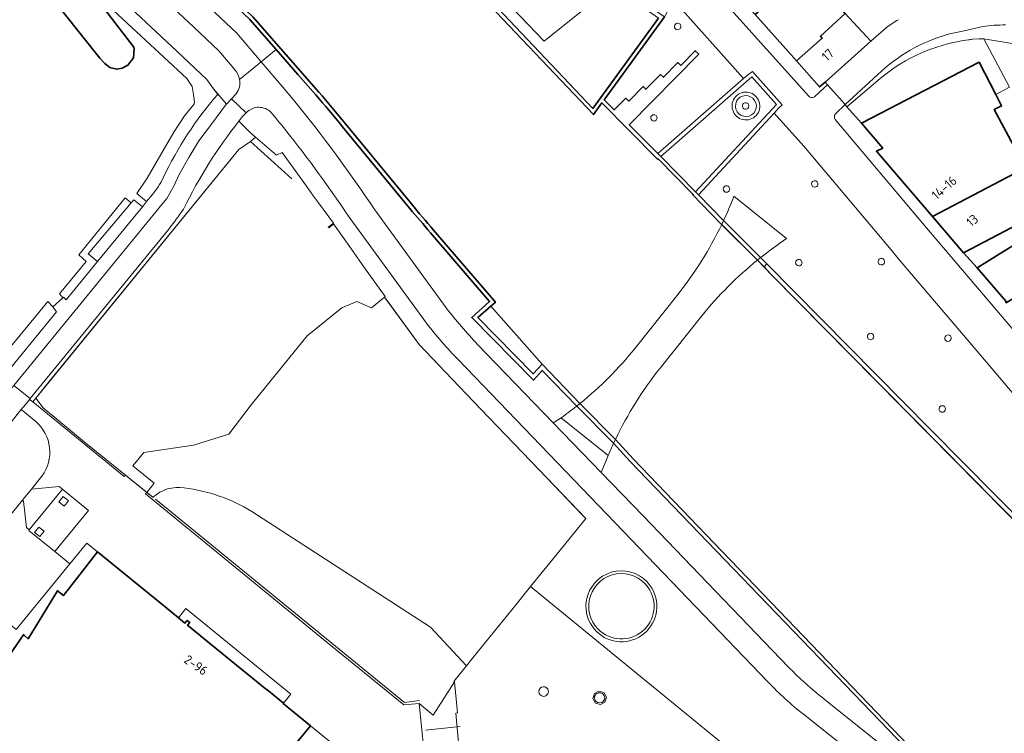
# Model space of a CAD drawing. Extents: x 150256 to 156914, y 461459 to 469481.
# Tile 216 of 256: x 154634 to 154777, y 463502 to 463606. Entities that reach past the tile are written whole.
import ezdxf
from ezdxf.enums import TextEntityAlignment as Align

# ---------------------------------------------------------------- set-up
doc = ezdxf.new("R2010")
doc.units = 0
doc.header["$LTSCALE"] = 0.75
for name, color, linetype, lineweight in [('B-RO-GK-BESCHOEIING-G', 251, 'GK-BESCHOEIING', 35), ('B-RO-GK-KADEMUUR-GV', 251, 'CONTINUOUS', 35), ('B-RO-GR-BEPLANTING_CULTUUR_HEESTERS-GV', 251, 'CONTINUOUS', 18), ('B-RO-GR-GROENVOORZIENING-GV', 251, 'CONTINUOUS', 18), ('B-RO-GR-HAAG-GV', 251, 'CONTINUOUS', 13), ('B-RO-IE-TERREINAFSCHEIDING_KUNSTMATIG_HEKWERK-G', 251, 'IE-TERREINAFSCHEIDING-KUNSTMATIG', 18), ('B-RO-IE-TERREINAFSCHEIDING_KUNSTMATIG_MUUR-G', 251, 'IE-TERREINAFSCHEIDING-KUNSTMATIG-DICHT', 18), ('B-RO-IE-TERREINAFSCHEIDING_KUNSTMATIG_MUUR-GV', 251, 'CONTINUOUS', 18), ('B-RO-KW-KUNSTWERK_DEK-GV', 6, 'CONTINUOUS', 18), ('B-RO-OG-BEBOUWING-GV', 6, 'CONTINUOUS', 35), ('B-RO-OG-BEBOUWING-T18', 1, 'CONTINUOUS', 18), ('B-RO-OG-TERREIN_CULTUURSCHEIDING-GV', 251, 'CONTINUOUS', 18), ('B-RO-OG-TERREIN_ONBEGROEID-GV', 251, 'CONTINUOUS', 18), ('B-RO-OG-WATER-GV', 251, 'CONTINUOUS', 18), ('B-RO-VH-VERHARDING_ASFALT-GV', 251, 'CONTINUOUS', 18), ('B-RO-VH-VERHARDING_BEDRIJFSVLOERPLAAT-GV', 251, 'CONTINUOUS', 18), ('B-RO-VH-VERHARDING_BETONSTRAATSTEEN-GV', 251, 'CONTINUOUS', 18), ('B-RO-VH-VERHARDING_OPEN-GV', 251, 'CONTINUOUS', 18), ('B-RO-VH-VERHARDING_SIERBESTRATING-GV', 251, 'CONTINUOUS', 18), ('B-RO-VH-VERHARDING_STRAATBAKSTEEN-GV', 251, 'CONTINUOUS', 18), ('B-RO-VH-VERHARDING_TEGEL-GV', 251, 'CONTINUOUS', 18)]:
    doc.layers.add(name, color=color, linetype=linetype, lineweight=lineweight)
doc.styles.add('NLCS-ISO-M200-T18', font='NLCS-ISO.ttf', dxfattribs={"height": 360})
doc.linetypes.add('GK-BESCHOEIING', pattern='A,30,-5,[1,NLCS.SHX,S=1,R=0,X=0,Y=0],-5', length=40)
doc.linetypes.add('IE-TERREINAFSCHEIDING-KUNSTMATIG', pattern='A,4,[82,NLCS.SHX,S=0.75,R=90,X=0,Y=0],4,-2', length=10)
doc.linetypes.add('IE-TERREINAFSCHEIDING-KUNSTMATIG-DICHT', pattern='A,8,-1,[82,NLCS.SHX,S=0.75,R=90,X=0,Y=0],-1', length=10)

msp = doc.modelspace()

# ---------------------------------------------------------------- linework, layer by layer
at = {"layer": 'B-RO-GK-BESCHOEIING-G'}
for points in [[(154787.998, 463522.811), (154742.926, 463568.45), (154740.878, 463570.572), (154735.651, 463575.772), (154734.055, 463577.39), (154731.451, 463580.065), (154731.526, 463580.15), (154726.428, 463585.307), (154726.338, 463585.274), (154718.251, 463593.443), (154717.016, 463591.75), (154695.293, 463614.654), (154695.647, 463615.024), (154686.038, 463625.255)], [(154766.447, 463496.249), (154722.793, 463541.675), (154720.218, 463544.503), (154715.036, 463549.739), (154709.523, 463555.44), (154702.098, 463563.904), (154702.745, 463564.46), (154693.749, 463574.956)]]:
    msp.add_lwpolyline(points, dxfattribs=at)
at = {"layer": 'B-RO-GK-KADEMUUR-GV'}
for points in [[(154491.196, 463717.62), (154515.275, 463707.544), (154549.088, 463693.498), (154557.036, 463689.243), (154584.759, 463669.819), (154586.116, 463668.869), (154620.806, 463644.539), (154639.847, 463630.844), (154653.605, 463618.336), (154667.03, 463605.589), (154670.836, 463601.231), (154674.023, 463597.583), (154676.6, 463594.632)], [(154677.047, 463595.037), (154667.477, 463605.992), (154654.001, 463618.807), (154640.269, 463631.275), (154621.218, 463644.957), (154586.393, 463669.393), (154557.347, 463689.755), (154549.395, 463694.019), (154515.498, 463708.084), (154491.462, 463718.133)], [(154686.038, 463625.255), (154695.647, 463615.024), (154695.293, 463614.654), (154717.016, 463591.75), (154718.251, 463593.443), (154726.338, 463585.274), (154726.428, 463585.307), (154731.526, 463580.15)], [(154726.453, 463605.801), (154716.929, 463592.66), (154696.147, 463614.612)], [(154731.526, 463580.15), (154731.451, 463580.065), (154734.055, 463577.39), (154735.651, 463575.772), (154735.663, 463575.76), (154740.867, 463570.583), (154740.878, 463570.572), (154741.824, 463569.592), (154742.211, 463570.038), (154741.316, 463570.943), (154735.941, 463576.342), (154732.304, 463580.073), (154731.866, 463580.517), (154726.805, 463585.637), (154726.368, 463586.085), (154722.223, 463590.268), (154732.323, 463600.539), (154731.825, 463601.036), (154729.709, 463598.905), (154729.288, 463599.318), (154727.185, 463597.195), (154726.778, 463597.582), (154724.645, 463595.444), (154724.229, 463595.831), (154722.138, 463593.729), (154721.696, 463594.12), (154720.008, 463592.429), (154718.589, 463593.887), (154727.323, 463605.952)], [(154690.52, 463578.771), (154680.948, 463590.39)], [(154680.485, 463589.991), (154690.264, 463578.121)], [(154693.311, 463574.566), (154701.907, 463564.539), (154699.312, 463562.247), (154708.271, 463553.139), (154709.565, 463554.542), (154714.581, 463549.355), (154719.945, 463543.937), (154722.371, 463541.267), (154763.689, 463498.388), (154766.096, 463495.88), (154766.447, 463496.249), (154722.793, 463541.675), (154720.218, 463544.503), (154720.215, 463544.506), (154715.047, 463549.728), (154715.036, 463549.739), (154709.523, 463555.44), (154708.249, 463554.016), (154700.206, 463562.225), (154702.098, 463563.904), (154702.745, 463564.46), (154693.749, 463574.956)]]:
    msp.add_lwpolyline(points, dxfattribs=at)
for points in [[(154676.6, 463594.632, -0.0105561), (154680.485, 463589.991)], [(154680.948, 463590.39, 0.0056337), (154677.047, 463595.037)], [(154693.749, 463574.956, -0.0096576), (154690.52, 463578.771)], [(154690.264, 463578.121, 0.0018301), (154693.311, 463574.566)]]:
    msp.add_lwpolyline(points, format="xyb", dxfattribs=at)
msp.add_lwpolyline([(154784.53, 463526.322), (154784.997, 463526.783), (154766.053, 463545.935), (154742.211, 463570.038), (154741.824, 463569.592), (154742.926, 463568.45)], close=True, dxfattribs=at)
at = {"layer": 'B-RO-GR-BEPLANTING_CULTUUR_HEESTERS-GV'}
for points in [[(154639.169, 463617.117), (154638.664, 463616.549), (154643.164, 463610.659), (154657.862, 463597.011), (154658.621, 463595.851), (154658.836, 463594.667), (154658.968, 463593.571), (154658.912, 463593.314), (154658.816, 463593.171), (154657.499, 463591.556), (154655.941, 463589.207), (154654.414, 463586.523), (154652.099, 463582.485), (154650.557, 463580.284), (154652.007, 463579.097), (154652.794, 463580.059)], [(154662.342, 463594.682), (154661.742, 463595.51), (154660.774, 463596.846), (154656.397, 463600.966), (154643.742, 463612.852), (154643.296, 463612.459), (154641.889, 463613.898), (154642.235, 463614.252)], [(154773.666, 463604.582), (154772.183, 463604.245), (154770.923, 463603.958), (154768.612, 463603.433)], [(154772.155, 463602.705), (154773.109, 463602.753), (154773.807, 463602.788), (154782.649, 463601.34), (154784.459, 463598.948), (154787.481, 463600.355), (154789.836, 463595.877), (154790.612, 463595.626), (154794.055, 463598.319), (154790.759, 463600.638)], [(154758.347, 463597.544), (154753.616, 463593.218), (154753.888, 463592.902), (154757.717, 463596.117)], [(154630.218, 463554.769), (154631.339, 463553.809), (154638.903, 463563.079), (154638.341, 463563.795), (154638.333, 463563.788), (154637.625, 463564.557), (154631.112, 463556.637), (154626.852, 463559.987)]]:
    msp.add_lwpolyline(points, dxfattribs=at)
for points in [[(154776.973, 463604.801, 0.0317518), (154773.666, 463604.582)], [(154768.612, 463603.433, 0.1272913), (154758.347, 463597.544)], [(154757.717, 463596.117, -0.1562658), (154771.536, 463602.632)], [(154771.536, 463602.632, -0.004968), (154772.155, 463602.705)], [(154654.414, 463582.548, -0.0683916), (154662.342, 463594.682)], [(154652.794, 463580.059, 0.0562253), (154654.414, 463582.548)]]:
    msp.add_lwpolyline(points, format="xyb", dxfattribs=at)
msp.add_lwpolyline([(154639.808, 463565.119), (154639.906, 463565.208), (154640.319, 463564.813), (154644.859, 463570.361), (154643.481, 463571.477), (154649.774, 463578.908), (154648.896, 463579.651), (154642.134, 463571.335), (154643.202, 463570.402), (154639.303, 463565.665)], close=True, dxfattribs=at)
at = {"layer": 'B-RO-GR-GROENVOORZIENING-GV'}
for points in [[(154728.941, 463604.929, 0.9733807), (154729.569, 463604.206)], [(154729.569, 463604.206, 1.0266195), (154728.941, 463604.929)], [(154738.848, 463593.353, 1.0104853), (154739.467, 463592.643)], [(154739.467, 463592.643, 0.9909106), (154738.848, 463593.353)], [(154725.45, 463591.561, 0.9504357), (154726.129, 463590.948)], [(154726.129, 463590.948, 1.0526524), (154725.45, 463591.561)], [(154748.896, 463582.017, 0.9984863), (154749.508, 463581.314)], [(154749.508, 463581.314, 1.0015137), (154748.896, 463582.017)], [(154736.005, 463581.254, 0.958457), (154736.679, 463580.58)], [(154736.679, 463580.58, 1.041543), (154736.005, 463581.254)], [(154746.548, 463570.529, 0.9666705), (154747.201, 463569.862)], [(154747.201, 463569.862, 1.0363596), (154746.548, 463570.529)], [(154758.589, 463570.714, 0.9984964), (154759.202, 463570.004)], [(154759.202, 463570.004, 1.0015036), (154758.589, 463570.714)], [(154757.014, 463559.815, 1.0466971), (154757.672, 463559.145)], [(154757.672, 463559.145, 0.954823), (154757.014, 463559.815)], [(154768.281, 463559.591, 1), (154768.907, 463558.871)], [(154768.907, 463558.871, 1), (154768.281, 463559.591)], [(154767.433, 463549.272, 1.0180179), (154768.097, 463548.604)], [(154768.097, 463548.604, 0.9819821), (154767.433, 463549.272)], [(154709.738, 463508.52, 0.9679452), (154709.749, 463507.116)], [(154709.749, 463507.116, 1.0149511), (154709.738, 463508.52)], [(154718.42, 463507.441, 1.0028456), (154717.395, 463506.359)], [(154717.395, 463506.359, 0.9933604), (154718.42, 463507.441)]]:
    msp.add_lwpolyline(points, format="xyb", dxfattribs=at)
for points in [[(154634.913, 463531.362), (154639.74, 463537.269), (154639.291, 463537.65), (154635.255, 463537.277), (154634.085, 463535.832), (154633.934, 463535.658), (154634.109, 463535.528), (154634.504, 463531.689)], [(154640.022, 463534.783), (154640.635, 463535.573), (154639.844, 463536.186), (154639.232, 463535.396)], [(154636.478, 463530.352), (154637.091, 463531.142), (154636.3, 463531.755), (154635.687, 463530.965)]]:
    msp.add_lwpolyline(points, close=True, dxfattribs=at)
at = {"layer": 'B-RO-GR-HAAG-GV'}
msp.add_lwpolyline([(154639.74, 463537.269), (154639.291, 463537.65), (154635.255, 463537.277), (154634.085, 463535.832), (154633.934, 463535.658), (154634.109, 463535.528), (154634.504, 463531.689), (154634.913, 463531.362)], close=True, dxfattribs=at)
at = {"layer": 'B-RO-IE-TERREINAFSCHEIDING_KUNSTMATIG_HEKWERK-G'}
for points in [[(154652.899, 463536.089), (154642.916, 463544.163), (154636.929, 463549.084), (154635.878, 463550.52), (154665.404, 463586.688), (154667.126, 463587.85), (154673.148, 463582.416)], [(154691.713, 463506.52), (154689.527, 463506.202), (154682.929, 463511.604), (154653.301, 463535.814)], [(154692.552, 463502.177), (154697.622, 463502.715)]]:
    msp.add_lwpolyline(points, dxfattribs=at)
msp.add_lwpolyline([(154717.147, 463507.514), (154717.799, 463507.884), (154718.514, 463507.67), (154718.884, 463507.005), (154718.678, 463506.29), (154718.014, 463505.929), (154717.293, 463506.134), (154716.929, 463506.792)], close=True, dxfattribs=at)
at = {"layer": 'B-RO-IE-TERREINAFSCHEIDING_KUNSTMATIG_MUUR-G'}
for points in [[(154757.384, 463602.416), (154759.619, 463604.404)], [(154715.423, 463533.495), (154709.075, 463540.098), (154700.602, 463548.91), (154695.411, 463554.347), (154691.657, 463558.315), (154686.84, 463564.89)]]:
    msp.add_lwpolyline(points, dxfattribs=at)
at = {"layer": 'B-RO-IE-TERREINAFSCHEIDING_KUNSTMATIG_MUUR-GV'}
for points in [[(154725.272, 463523.211, 1.0860506), (154717.417, 463516.586)], [(154717.7, 463516.876, -1.0863103), (154724.955, 463522.97)], [(154717.417, 463516.586, 0.9216753), (154725.272, 463523.211)], [(154724.955, 463522.97, -0.921338), (154717.7, 463516.876)]]:
    msp.add_lwpolyline(points, format="xyb", dxfattribs=at)
at = {"layer": 'B-RO-KW-KUNSTWERK_DEK-GV'}
for points in [[(154737.452, 463579.874, -0.0172608), (154735.941, 463576.342)], [(154735.663, 463575.76, -0.0554849), (154729.14, 463565.396)], [(154741.316, 463570.943, -0.0211876), (154745.116, 463573.712)], [(154732.761, 463562.473, -0.051554), (154740.867, 463570.583)], [(154723.078, 463557.788, -0.0537567), (154715.047, 463549.728)], [(154720.215, 463544.507, -0.0557415), (154726.695, 463554.874)], [(154714.581, 463549.355, -0.0132036), (154712.288, 463547.641)], [(154719.145, 463542.136, -0.0088619), (154719.945, 463543.937)]]:
    msp.add_lwpolyline(points, format="xyb", dxfattribs=at)
for points in [[(154745.116, 463573.712), (154737.452, 463579.874)], [(154735.941, 463576.342), (154735.663, 463575.76)], [(154740.867, 463570.583), (154741.316, 463570.943)], [(154729.14, 463565.396), (154723.078, 463557.788)], [(154726.695, 463554.874), (154732.761, 463562.473)], [(154715.047, 463549.728), (154714.581, 463549.355)], [(154712.288, 463547.641), (154719.145, 463542.136)], [(154719.945, 463543.937), (154720.215, 463544.507)]]:
    msp.add_lwpolyline(points, dxfattribs=at)
at = {"layer": 'B-RO-OG-BEBOUWING-GV'}
for points in [[(154643.164, 463610.659), (154638.664, 463616.549), (154637.652, 463615.779), (154634.548, 463613.417), (154645.208, 463599.978), (154645.916, 463599.195), (154646.65, 463598.627), (154647.687, 463598.351), (154648.441, 463598.492), (154649.276, 463598.925), (154650.097, 463600), (154650.193, 463601.331), (154650.124, 463601.551)], [(154746.526, 463599.56), (154750.28, 463602.892), (154750.043, 463603.163), (154753.651, 463606.478), (154750.072, 463610.551), (154746.393, 463607.317), (154744.313, 463609.684), (154740.525, 463606.321)], [(154750.043, 463603.163), (154750.28, 463602.892), (154746.526, 463599.56), (154749.891, 463595.769), (154750.703, 463596.49), (154757.384, 463602.416), (154753.651, 463606.478)], [(154779.855, 463584.001), (154775.292, 463592.484), (154776.396, 463593.028), (154775.537, 463594.692), (154773.121, 463599.372), (154756.016, 463590.505), (154759.103, 463586.87), (154758.171, 463586.41), (154766.34, 463576.949), (154777.171, 463582.596)], [(154806.353, 463585.248), (154806.922, 463585.528), (154805.039, 463587.687), (154804.896, 463587.614), (154799.829, 463585.032), (154798.846, 463588.127), (154780.593, 463582.592), (154780.104, 463584.131), (154779.855, 463584.001), (154777.171, 463582.596), (154766.34, 463576.949), (154770.856, 463571.663), (154778.814, 463575.813), (154779.845, 463573.816), (154779.905, 463573.7), (154785.01, 463576.748), (154785.932, 463575.365), (154792.47, 463578.425), (154796.414, 463580.271)], [(154779.845, 463573.816), (154772.847, 463569.436), (154777.072, 463564.538), (154776.972, 463564.449), (154777.035, 463564.372), (154788.491, 463571.526), (154785.932, 463575.365), (154785.01, 463576.748), (154779.905, 463573.7)]]:
    msp.add_lwpolyline(points, close=True, dxfattribs=at)
msp.add_lwpolyline([(154670.447, 463496.286), (154675.819, 463502.842), (154671.869, 463506.087), (154671.907, 463506.133), (154669.505, 463508.099), (154669.467, 463508.052), (154661.451, 463514.606), (154657.958, 463517.459), (154658.287, 463517.861), (154657.907, 463518.172), (154657.584, 463517.777), (154656.655, 463518.534), (154654.687, 463520.14), (154644.862, 463528.165), (154641.984, 463524.458), (154639.901, 463521.776), (154639.025, 463522.491), (154634.782, 463515.501), (154634.221, 463515.965), (154634.082, 463516.081), (154629.431, 463509.364)], dxfattribs=at)
at = {"layer": 'B-RO-OG-TERREIN_CULTUURSCHEIDING-GV'}
msp.add_lwpolyline([(154655.211, 463575.086), (154635.067, 463550.434), (154634.98, 463550.327), (154635.425, 463549.965), (154635.878, 463550.52), (154637.838, 463552.92), (154665.404, 463586.688), (154667.126, 463587.85), (154667.817, 463588.484), (154667.011, 463589.189), (154666.187, 463590.001), (154665.417, 463590.779)], dxfattribs=at)
for points in [[(154665.417, 463590.779, 0.056147), (154657.386, 463578.008)], [(154657.386, 463578.008, -0.01241), (154655.211, 463575.086)], [(154724.955, 463522.97, 1.0863103), (154717.7, 463516.876)], [(154717.7, 463516.876, 0.921338), (154724.955, 463522.97)]]:
    msp.add_lwpolyline(points, format="xyb", dxfattribs=at)
at = {"layer": 'B-RO-OG-TERREIN_ONBEGROEID-GV'}
for points in [[(154707.867, 463523.083), (154712.157, 463528.364), (154715.917, 463532.981), (154709.075, 463540.098), (154700.602, 463548.91), (154695.411, 463554.347), (154691.657, 463558.315), (154686.622, 463565.188), (154684.73, 463563.636), (154682.572, 463564.552), (154680.384, 463563.63), (154675.337, 463559.585), (154667.206, 463549.525), (154663.985, 463545.241), (154658.83, 463543.648), (154651.587, 463542.593), (154650.011, 463540.651), (154653.118, 463538.128), (154652.032, 463536.79), (154652.899, 463536.089), (154652.949, 463536.102)], [(154667.313, 463534.033), (154693.315, 463517.169), (154698.534, 463511.565), (154699.482, 463512.732), (154705.764, 463520.488), (154707.484, 463522.613), (154707.867, 463523.083)]]:
    msp.add_lwpolyline(points, dxfattribs=at)
for points in [[(154652.949, 463536.102, -0.2278208), (154657.447, 463537.449)], [(154657.447, 463537.449, -0.1054097), (154667.313, 463534.033)]]:
    msp.add_lwpolyline(points, format="xyb", dxfattribs=at)
at = {"layer": 'B-RO-OG-WATER-GV'}
for points in [[(154491.462, 463718.133), (154515.498, 463708.084), (154549.395, 463694.019), (154557.347, 463689.755), (154586.393, 463669.393), (154621.218, 463644.957), (154640.269, 463631.275), (154654.001, 463618.807), (154667.477, 463605.992), (154677.047, 463595.037)], [(154814.181, 463497.514), (154801.486, 463510.205), (154799.488, 463512.089), (154790.359, 463520.701), (154788.813, 463521.985), (154787.998, 463522.811), (154784.53, 463526.322), (154742.926, 463568.45), (154741.824, 463569.592), (154740.878, 463570.572), (154740.867, 463570.583), (154735.663, 463575.76), (154735.651, 463575.772), (154734.055, 463577.39), (154731.451, 463580.065), (154731.526, 463580.15), (154726.428, 463585.307), (154726.338, 463585.274), (154718.251, 463593.443), (154717.016, 463591.75), (154695.293, 463614.654), (154695.647, 463615.024), (154686.038, 463625.255)], [(154680.948, 463590.39), (154690.52, 463578.771)], [(154693.749, 463574.956), (154702.745, 463564.46), (154702.098, 463563.904), (154709.523, 463555.44), (154715.036, 463549.739), (154715.047, 463549.728), (154720.215, 463544.506), (154720.218, 463544.503), (154722.793, 463541.675), (154766.447, 463496.249)]]:
    msp.add_lwpolyline(points, dxfattribs=at)
for points in [[(154677.047, 463595.037, -0.0056337), (154680.948, 463590.39)], [(154690.52, 463578.771, 0.0096576), (154693.749, 463574.956)]]:
    msp.add_lwpolyline(points, format="xyb", dxfattribs=at)
at = {"layer": 'B-RO-VH-VERHARDING_ASFALT-GV'}
msp.add_lwpolyline([(154635.067, 463550.434), (154632.669, 463552.351), (154631.688, 463551.188), (154627.24, 463545.655), (154624.615, 463542.473), (154624.603, 463542.459), (154627.005, 463540.483), (154627.01, 463540.489), (154627.064, 463540.555), (154627.48, 463541.059), (154633.735, 463548.865), (154634.695, 463549.964), (154634.98, 463550.327)], close=True, dxfattribs=at)
for points in [[(154635.863, 463547.122), (154633.735, 463548.865), (154627.48, 463541.059)], [(154583.566, 463482.791), (154587.852, 463479.309), (154592.966, 463485.557), (154593.158, 463485.813), (154602.147, 463496.793), (154611.97, 463508.784), (154618.012, 463516.173), (154621.782, 463520.778), (154622.491, 463521.634), (154628.047, 463528.433), (154633.934, 463535.658), (154634.085, 463535.832), (154635.255, 463537.277), (154636.775, 463539.149)]]:
    msp.add_lwpolyline(points, dxfattribs=at)
msp.add_lwpolyline([(154636.775, 463539.149, 0.3920652), (154635.863, 463547.122)], format="xyb", dxfattribs=at)
at = {"layer": 'B-RO-VH-VERHARDING_BEDRIJFSVLOERPLAAT-GV'}
msp.add_lwpolyline([(154731.866, 463580.517), (154732.304, 463580.073), (154743.312, 463591.985), (154743.943, 463592.667), (154744.453, 463593.171), (154740.124, 463598.044), (154739.619, 463597.659), (154738.85, 463596.987), (154726.368, 463586.085), (154726.805, 463585.637), (154740.052, 463597.259), (154743.632, 463593.214)], close=True, dxfattribs=at)
for points in [[(154740.882, 463594.095, 1.0074992), (154737.501, 463591.901)], [(154737.92, 463592.173, -1.0100707), (154740.462, 463593.823)], [(154737.501, 463591.901, 1.0065428), (154740.882, 463594.095)], [(154740.462, 463593.823, -1.0086043), (154737.92, 463592.173)]]:
    msp.add_lwpolyline(points, format="xyb", dxfattribs=at)
msp.add_lwpolyline([(154697.655, 463497.217), (154696.965, 463504.686), (154697.211, 463504.732), (154696.781, 463509.239), (154693.669, 463504.398), (154691.642, 463506.064), (154691.644, 463506.047), (154692.319, 463499.448)], dxfattribs=at)
at = {"layer": 'B-RO-VH-VERHARDING_BETONSTRAATSTEEN-GV'}
for points in [[(154699.361, 463613.394), (154709.85, 463602.452), (154718.137, 463609.129), (154708.26, 463621.927)], [(154630.881, 463518.608), (154633.039, 463516.845), (154640.842, 463526.396), (154638.669, 463528.171), (154634.929, 463531.214), (154634.857, 463531.28), (154634.913, 463531.362), (154634.504, 463531.689), (154634.109, 463535.528), (154633.934, 463535.658), (154628.047, 463528.433), (154622.491, 463521.634), (154626.578, 463522.015), (154627.008, 463521.65), (154627.072, 463521.727), (154630.339, 463519.052)]]:
    msp.add_lwpolyline(points, close=True, dxfattribs=at)
for points in [[(154631.688, 463551.188), (154632.669, 463552.351), (154654.669, 463579.203), (154654.925, 463579.56), (154655.972, 463581.322), (154656.749, 463583.024), (154658.154, 463585.531), (154659.619, 463587.95), (154661.443, 463590.368), (154663.499, 463593.141), (154663.617, 463593.265), (154662.32, 463594.818), (154661.742, 463595.51), (154662.342, 463594.682)], [(154665.417, 463590.779), (154665.973, 463591.461), (154666.505, 463592.003), (154664.361, 463594.047), (154663.617, 463593.265), (154663.499, 463593.141), (154661.443, 463590.368), (154659.619, 463587.95), (154658.154, 463585.531), (154656.749, 463583.024), (154655.972, 463581.322), (154654.925, 463579.56), (154654.669, 463579.203), (154632.669, 463552.351), (154635.067, 463550.434), (154655.211, 463575.086)], [(154652.794, 463580.059), (154652.007, 463579.097), (154651.386, 463578.338), (154644.859, 463570.361), (154640.319, 463564.813), (154639.906, 463565.208), (154639.808, 463565.119), (154638.341, 463563.795), (154638.903, 463563.079), (154631.339, 463553.809), (154630.001, 463552.169), (154631.081, 463551.223)], [(154634.98, 463550.327), (154634.695, 463549.964), (154633.735, 463548.865), (154635.863, 463547.122)], [(154692.319, 463499.448), (154691.644, 463506.047), (154691.642, 463506.064), (154689.404, 463505.889), (154682.93, 463511.182), (154678.805, 463514.533), (154664.893, 463525.911), (154651.857, 463536.575), (154652.032, 463536.79), (154648.92, 463539.307), (154648.75, 463539.098), (154635.425, 463549.965), (154634.98, 463550.327)], [(154636.775, 463539.149), (154635.255, 463537.277), (154639.291, 463537.65), (154639.74, 463537.269), (154639.823, 463537.202), (154643.558, 463534.165), (154638.669, 463528.171), (154640.842, 463526.396), (154643.317, 463529.426), (154644.862, 463528.165), (154654.687, 463520.14), (154656.655, 463518.534), (154657.725, 463519.875), (154672.967, 463507.414), (154671.907, 463506.133), (154671.869, 463506.087), (154675.819, 463502.842), (154680.478, 463499.03)]]:
    msp.add_lwpolyline(points, dxfattribs=at)
for points in [[(154662.342, 463594.682, 0.0683916), (154654.414, 463582.548)], [(154657.386, 463578.008, -0.056147), (154665.417, 463590.779)], [(154654.414, 463582.548, -0.0562253), (154652.794, 463580.059)], [(154655.211, 463575.086, 0.01241), (154657.386, 463578.008)], [(154635.863, 463547.122, -0.3920652), (154636.775, 463539.149)]]:
    msp.add_lwpolyline(points, format="xyb", dxfattribs=at)
at = {"layer": 'B-RO-VH-VERHARDING_OPEN-GV'}
for points in [[(154737.452, 463579.874, -0.0172608), (154735.941, 463576.342)], [(154737.452, 463579.874, -0.0172608), (154735.941, 463576.342)], [(154735.663, 463575.76, -0.0554849), (154729.14, 463565.396)], [(154741.316, 463570.943, -0.0211876), (154745.116, 463573.712)], [(154741.316, 463570.943, -0.0211876), (154745.116, 463573.712)], [(154732.761, 463562.473, -0.051554), (154740.867, 463570.583)], [(154723.078, 463557.788, -0.0537567), (154715.047, 463549.728)], [(154720.215, 463544.507, -0.0557415), (154726.695, 463554.874)], [(154714.581, 463549.355, -0.0132036), (154712.288, 463547.641)], [(154719.145, 463542.136, -0.0088619), (154719.945, 463543.937)]]:
    msp.add_lwpolyline(points, format="xyb", dxfattribs=at)
for points in [[(154745.116, 463573.712), (154737.452, 463579.874)], [(154745.116, 463573.712), (154737.452, 463579.874)], [(154735.941, 463576.342), (154735.663, 463575.76)], [(154735.941, 463576.342), (154741.316, 463570.943)], [(154740.867, 463570.583), (154741.316, 463570.943)], [(154729.14, 463565.396), (154723.078, 463557.788)], [(154726.695, 463554.874), (154732.761, 463562.473)], [(154715.047, 463549.728), (154714.581, 463549.355)], [(154712.288, 463547.641), (154719.145, 463542.136)], [(154719.945, 463543.937), (154720.215, 463544.507)]]:
    msp.add_lwpolyline(points, dxfattribs=at)
at = {"layer": 'B-RO-VH-VERHARDING_SIERBESTRATING-GV'}
for points in [[(154728.721, 463608.343), (154727.323, 463605.952), (154718.589, 463593.887), (154720.008, 463592.429), (154721.696, 463594.12), (154722.138, 463593.729), (154724.229, 463595.831), (154724.645, 463595.444), (154726.778, 463597.582), (154727.185, 463597.195), (154729.288, 463599.318), (154729.709, 463598.905), (154731.825, 463601.036), (154732.323, 463600.539), (154722.223, 463590.268), (154726.368, 463586.085), (154738.85, 463596.987)], [(154731.866, 463580.517), (154743.632, 463593.214), (154740.052, 463597.259), (154726.805, 463585.637)], [(154702.098, 463563.904), (154700.206, 463562.225), (154708.249, 463554.016), (154709.523, 463555.44)]]:
    msp.add_lwpolyline(points, close=True, dxfattribs=at)
for points in [[(154729.569, 463604.206, -0.9733807), (154728.941, 463604.929)], [(154728.941, 463604.929, -1.0266195), (154729.569, 463604.206)], [(154737.501, 463591.901, -1.0074992), (154740.882, 463594.095)], [(154740.462, 463593.823, 1.0100707), (154737.92, 463592.173)], [(154740.882, 463594.095, -1.0065428), (154737.501, 463591.901)], [(154737.92, 463592.173, 1.0086043), (154740.462, 463593.823)], [(154739.467, 463592.643, -1.0104853), (154738.848, 463593.353)], [(154738.848, 463593.353, -0.9909106), (154739.467, 463592.643)], [(154726.129, 463590.948, -0.9504357), (154725.45, 463591.561)], [(154725.45, 463591.561, -1.0526524), (154726.129, 463590.948)], [(154709.749, 463507.116, -0.9679452), (154709.738, 463508.52)], [(154709.738, 463508.52, -1.0149511), (154709.749, 463507.116)], [(154717.395, 463506.359, -1.0028456), (154718.42, 463507.441)], [(154718.42, 463507.441, -0.9933604), (154717.395, 463506.359)]]:
    msp.add_lwpolyline(points, format="xyb", dxfattribs=at)
for points in [[(154743.848, 463493.668), (154707.867, 463523.083), (154707.484, 463522.613), (154705.764, 463520.488), (154699.482, 463512.732), (154698.534, 463511.565), (154697.458, 463510.241), (154696.694, 463509.3), (154696.781, 463509.239), (154697.211, 463504.732), (154696.965, 463504.686), (154697.655, 463497.217)], [(154680.478, 463499.03), (154675.819, 463502.842), (154670.447, 463496.286)]]:
    msp.add_lwpolyline(points, dxfattribs=at)
at = {"layer": 'B-RO-VH-VERHARDING_STRAATBAKSTEEN-GV'}
for points in [[(154665.533, 463596.881), (154668.669, 463599.453), (154665.14, 463603.607), (154651.518, 463616.468), (154638.154, 463628.642), (154619.539, 463642.001), (154584.473, 463666.653), (154583.177, 463667.561), (154555.545, 463686.909), (154547.968, 463691.068), (154515.718, 463704.406), (154515.524, 463704.486), (154479.461, 463719.398), (154477.399, 463714.865)], [(154479.461, 463719.398), (154515.524, 463704.486), (154515.718, 463704.406), (154547.968, 463691.068), (154555.545, 463686.909), (154583.177, 463667.561), (154584.473, 463666.653), (154619.539, 463642.001), (154638.154, 463628.642), (154651.518, 463616.468), (154665.14, 463603.607), (154668.669, 463599.453), (154670.836, 463601.231), (154667.03, 463605.589), (154653.605, 463618.336), (154639.847, 463630.844), (154620.806, 463644.539), (154586.116, 463668.869), (154584.759, 463669.819), (154557.036, 463689.243), (154549.088, 463693.498), (154515.275, 463707.544), (154491.196, 463717.62)], [(154479.29, 463715.546), (154513.986, 463701.238), (154514.035, 463701.218), (154546.444, 463687.805), (154553.594, 463683.869), (154581.091, 463664.584), (154582.241, 463663.778), (154617.491, 463639.05), (154635.388, 463626.236), (154647.933, 463614.741), (154658.851, 463604.463), (154662.504, 463601.025), (154664.43, 463598.748), (154664.835, 463598.286)], [(154664.835, 463598.286), (154664.43, 463598.748), (154662.504, 463601.025), (154658.851, 463604.463), (154647.933, 463614.741), (154635.388, 463626.236), (154617.491, 463639.05), (154582.241, 463663.778), (154581.091, 463664.584), (154553.594, 463683.869), (154546.444, 463687.805), (154514.035, 463701.218), (154513.986, 463701.238), (154479.29, 463715.546)], [(154587.653, 463697.074), (154644.372, 463656.446), (154645.457, 463657.958), (154645.938, 463657.646), (154646.666, 463658.698), (154653.354, 463653.936), (154651.551, 463651.325), (154677.728, 463632.707), (154682.154, 463629.305), (154686.39, 463625.669), (154691.475, 463620.297), (154694.864, 463623.467), (154699.839, 463618.101), (154696.147, 463614.612), (154716.929, 463592.66), (154726.453, 463605.801), (154718.769, 463611.265), (154719.108, 463611.74), (154727.323, 463605.952), (154728.721, 463608.343), (154698.916, 463628.85)], [(154749.15, 463594.35), (154750.529, 463595.583), (154751.075, 463596.072), (154750.703, 463596.49), (154749.891, 463595.769), (154746.526, 463599.56), (154740.525, 463606.321), (154738.315, 463608.812), (154737.895, 463608.392), (154734.111, 463612.658), (154735.999, 463615.419), (154734.368, 463616.582), (154731.822, 463612.85), (154748.299, 463594.468)], [(154642.235, 463614.252), (154641.889, 463613.898), (154643.296, 463612.459), (154643.742, 463612.852), (154656.397, 463600.966), (154660.774, 463596.846), (154661.742, 463595.51), (154662.32, 463594.818), (154663.617, 463593.265)], [(154748.299, 463594.468), (154731.822, 463612.85), (154728.721, 463608.343), (154738.85, 463596.987), (154739.619, 463597.659), (154740.124, 463598.044), (154744.453, 463593.171), (154743.943, 463592.667), (154743.312, 463591.985), (154747.599, 463587.179), (154760.309, 463572.1), (154761.363, 463570.801), (154774.997, 463554.782), (154777.92, 463551.347), (154787.179, 463540.592), (154790.675, 463536.579), (154801.305, 463524.374), (154811.33, 463512.492), (154814.889, 463508.354)], [(154676.6, 463594.632), (154674.023, 463597.583), (154670.836, 463601.231), (154668.669, 463599.453), (154671.827, 463595.735), (154673.38, 463593.906)], [(154673.38, 463593.906), (154671.827, 463595.735), (154668.669, 463599.453), (154665.533, 463596.881)], [(154752.2, 463591.855), (154753.616, 463593.218), (154751.075, 463596.072), (154750.529, 463595.583), (154749.15, 463594.35)], [(154663.617, 463593.265), (154664.361, 463594.047), (154665.006, 463594.789)], [(154665.006, 463594.789), (154664.361, 463594.047), (154666.505, 463592.003), (154666.683, 463592.183)], [(154777.072, 463564.538), (154772.847, 463569.436), (154770.856, 463571.663), (154766.34, 463576.949), (154758.171, 463586.41), (154759.103, 463586.87), (154756.016, 463590.505), (154753.888, 463592.902), (154753.616, 463593.218), (154752.2, 463591.855)], [(154666.683, 463592.183), (154666.505, 463592.003), (154665.973, 463591.461), (154665.417, 463590.779), (154666.187, 463590.001), (154667.011, 463589.189), (154667.817, 463588.484), (154670.89, 463585.87), (154671.712, 463586.254), (154675.24, 463581.351), (154675.251, 463581.356), (154676.286, 463579.894), (154677.002, 463578.903), (154679.172, 463575.959), (154678.41, 463575.369), (154678.542, 463575.289), (154679.205, 463575.856), (154681.797, 463572.165), (154683.695, 463569.473), (154686.725, 463565.273), (154686.622, 463565.188)], [(154788.441, 463534.633), (154808.991, 463510.523), (154810.928, 463512.169), (154811.33, 463512.492), (154801.305, 463524.374), (154790.675, 463536.579), (154787.179, 463540.592), (154777.92, 463551.347), (154774.997, 463554.782), (154761.363, 463570.801), (154760.309, 463572.1), (154747.599, 463587.179), (154743.312, 463591.985), (154732.304, 463580.073), (154735.941, 463576.342)], [(154752.187, 463591.046), (154764.933, 463575.924), (154765.978, 463574.636), (154779.275, 463559.013)], [(154815.8, 463502.754), (154816.009, 463502.55), (154816.224, 463502.833), (154821.524, 463509.801), (154805.882, 463528.254), (154788.227, 463549.078), (154787.991, 463548.891), (154779.406, 463558.967), (154779.343, 463558.933), (154779.275, 463559.013), (154765.978, 463574.636), (154764.933, 463575.924), (154752.187, 463591.046)], [(154690.264, 463578.121), (154680.485, 463589.991)], [(154737.452, 463579.874), (154745.116, 463573.712)], [(154695.567, 463563.641), (154685.207, 463577.878)], [(154685.207, 463577.878), (154695.567, 463563.641)], [(154681.608, 463576.629), (154692.715, 463561.418)], [(154692.715, 463561.418), (154681.608, 463576.629)], [(154750.539, 463506.758), (154762.435, 463497.18), (154763.689, 463498.388), (154722.371, 463541.267), (154719.945, 463543.937), (154714.581, 463549.355), (154709.565, 463554.542), (154708.271, 463553.139), (154699.312, 463562.247), (154701.907, 463564.539), (154693.311, 463574.566)], [(154741.316, 463570.943), (154742.211, 463570.038), (154766.053, 463545.935), (154784.997, 463526.783), (154786.788, 463528.594), (154789.276, 463526.109), (154789.066, 463525.856), (154790.457, 463524.47), (154789.683, 463523.681), (154790.076, 463523.282), (154789.29, 463522.475), (154790.705, 463521.041), (154799.884, 463512.366), (154801.817, 463510.539), (154814.741, 463497.659)], [(154686.622, 463565.188), (154691.657, 463558.315), (154695.411, 463554.347), (154700.602, 463548.91), (154709.075, 463540.098), (154715.917, 463532.981), (154712.157, 463528.364), (154707.867, 463523.083), (154743.848, 463493.668), (154753.963, 463493.797), (154756.391, 463491.355), (154759.868, 463494.707), (154759.311, 463495.159), (154747.563, 463504.503)], [(154745.382, 463511.375), (154724.232, 463533.359), (154718.138, 463539.674), (154711.135, 463546.931), (154700.15, 463558.314)], [(154700.15, 463558.314), (154711.135, 463546.931), (154712.288, 463547.641), (154719.145, 463542.136), (154718.138, 463539.674), (154724.232, 463533.359), (154745.382, 463511.375)], [(154697.32, 463556.107), (154721.332, 463531.127), (154742.441, 463509.189)], [(154742.441, 463509.189), (154721.332, 463531.127), (154697.32, 463556.107)], [(154747.563, 463504.503), (154759.311, 463495.159), (154759.868, 463494.707), (154762.435, 463497.18), (154750.539, 463506.758)]]:
    msp.add_lwpolyline(points, dxfattribs=at)
for points in [[(154699.361, 463613.394), (154708.26, 463621.927), (154718.137, 463609.129), (154709.85, 463602.452)], [(154711.135, 463546.931), (154718.138, 463539.674), (154719.145, 463542.136), (154712.288, 463547.641)]]:
    msp.add_lwpolyline(points, close=True, dxfattribs=at)
for points in [[(154664.835, 463598.286, -0.149657), (154665.533, 463596.881)], [(154665.533, 463596.881, 0.149657), (154664.835, 463598.286)], [(154665.533, 463596.881, -0.2099352), (154665.006, 463594.789)], [(154665.006, 463594.789, 0.2099352), (154665.533, 463596.881)], [(154680.485, 463589.991, 0.0105561), (154676.6, 463594.632)], [(154748.299, 463594.468, 0.4136617), (154749.15, 463594.35)], [(154749.15, 463594.35, -0.4136617), (154748.299, 463594.468)], [(154685.207, 463577.878, 0.0237966), (154673.38, 463593.906)], [(154673.38, 463593.906, -0.0237966), (154685.207, 463577.878)], [(154666.683, 463592.183, -0.1856912), (154668.332, 463592.821)], [(154668.332, 463592.821, 0.1856912), (154666.683, 463592.183)], [(154668.332, 463592.821, -0.2055184), (154670.127, 463592.056)], [(154670.127, 463592.056, 0.2055184), (154668.332, 463592.821)], [(154670.127, 463592.056, -0.0044277), (154672.154, 463589.567)], [(154672.154, 463589.567, 0.0044277), (154670.127, 463592.056)], [(154752.2, 463591.855, 0.3424091), (154752.187, 463591.046)], [(154752.187, 463591.046, -0.3424091), (154752.2, 463591.855)], [(154672.154, 463589.567, -0.0213444), (154681.608, 463576.629)], [(154681.608, 463576.629, 0.0213444), (154672.154, 463589.567)], [(154749.508, 463581.314, -0.9984863), (154748.896, 463582.017)], [(154748.896, 463582.017, -1.0015137), (154749.508, 463581.314)], [(154736.679, 463580.58, -0.958457), (154736.005, 463581.254)], [(154736.005, 463581.254, -1.041543), (154736.679, 463580.58)], [(154735.941, 463576.342, 0.0172608), (154737.452, 463579.874)], [(154693.311, 463574.566, -0.0018301), (154690.264, 463578.121)], [(154745.116, 463573.712, 0.0211876), (154741.316, 463570.943)], [(154747.201, 463569.862, -0.9666705), (154746.548, 463570.529)], [(154746.548, 463570.529, -1.0363596), (154747.201, 463569.862)], [(154759.202, 463570.004, -0.9984964), (154758.589, 463570.714)], [(154758.589, 463570.714, -1.0015036), (154759.202, 463570.004)], [(154700.15, 463558.314, -0.0242178), (154695.567, 463563.641)], [(154695.567, 463563.641, 0.0242178), (154700.15, 463558.314)], [(154692.715, 463561.418, 0.0320791), (154697.32, 463556.107)], [(154697.32, 463556.107, -0.0320791), (154692.715, 463561.418)], [(154757.672, 463559.145, -1.0466971), (154757.014, 463559.815)], [(154757.014, 463559.815, -0.954823), (154757.672, 463559.145)], [(154768.907, 463558.871, -1), (154768.281, 463559.591)], [(154768.281, 463559.591, -1), (154768.907, 463558.871)], [(154768.097, 463548.604, -1.0180179), (154767.433, 463549.272)], [(154767.433, 463549.272, -0.9819821), (154768.097, 463548.604)], [(154717.417, 463516.586, -1.0860506), (154725.272, 463523.211)], [(154725.272, 463523.211, -0.9216753), (154717.417, 463516.586)], [(154750.539, 463506.758, -0.0339657), (154745.382, 463511.375)], [(154745.382, 463511.375, 0.0339657), (154750.539, 463506.758)], [(154742.441, 463509.189, 0.0397665), (154747.563, 463504.503)], [(154747.563, 463504.503, -0.0397665), (154742.441, 463509.189)]]:
    msp.add_lwpolyline(points, format="xyb", dxfattribs=at)
at = {"layer": 'B-RO-VH-VERHARDING_TEGEL-GV'}
for points in [[(154761.377, 463605.56, 0.0398103), (154759.619, 463604.404)], [(154773.666, 463604.582, -0.0317518), (154776.973, 463604.801)], [(154758.347, 463597.544, -0.1272913), (154768.612, 463603.433)], [(154771.536, 463602.632, 0.1562658), (154757.717, 463596.117)], [(154772.155, 463602.705, 0.004968), (154771.536, 463602.632)]]:
    msp.add_lwpolyline(points, format="xyb", dxfattribs=at)
for points in [[(154768.612, 463603.433), (154770.923, 463603.958), (154772.183, 463604.245), (154773.666, 463604.582)], [(154759.619, 463604.404), (154757.384, 463602.416)], [(154757.384, 463602.416), (154750.703, 463596.49), (154751.075, 463596.072), (154753.616, 463593.218), (154758.347, 463597.544)], [(154757.717, 463596.117), (154753.888, 463592.902), (154756.016, 463590.505), (154773.121, 463599.372), (154775.537, 463594.692), (154777.538, 463595.725), (154773.807, 463602.788), (154773.109, 463602.753), (154772.155, 463602.705)]]:
    msp.add_lwpolyline(points, dxfattribs=at)
for points in [[(154644.859, 463570.361), (154651.386, 463578.338), (154650.163, 463579.368), (154649.774, 463578.908), (154643.481, 463571.477)], [(154639.74, 463537.269), (154634.913, 463531.362), (154634.857, 463531.28), (154634.929, 463531.214), (154638.669, 463528.171), (154643.558, 463534.165), (154639.823, 463537.202)], [(154640.022, 463534.783), (154639.232, 463535.396), (154639.844, 463536.186), (154640.635, 463535.573)], [(154636.478, 463530.352), (154635.687, 463530.965), (154636.3, 463531.755), (154637.091, 463531.142)]]:
    msp.add_lwpolyline(points, close=True, dxfattribs=at)

# ---------------------------------------------------------------- texts
at = {"layer": 'B-RO-OG-BEBOUWING-T18', "style": 'NLCS-ISO-M200-T18'}
for s, rotation, p in [('17', 41.6, (154751.099, 463600.434)), ('14-16', 40.8, (154768.03, 463581.112)), ('13', 40.5, (154772.12, 463576.342)), ('2-96', 325.5, (154659.184, 463511.666))]:
    msp.add_text(s, height=1.35, rotation=rotation, dxfattribs=at).set_placement(p, align=Align.MIDDLE)

doc.saveas('drawing.dxf')
